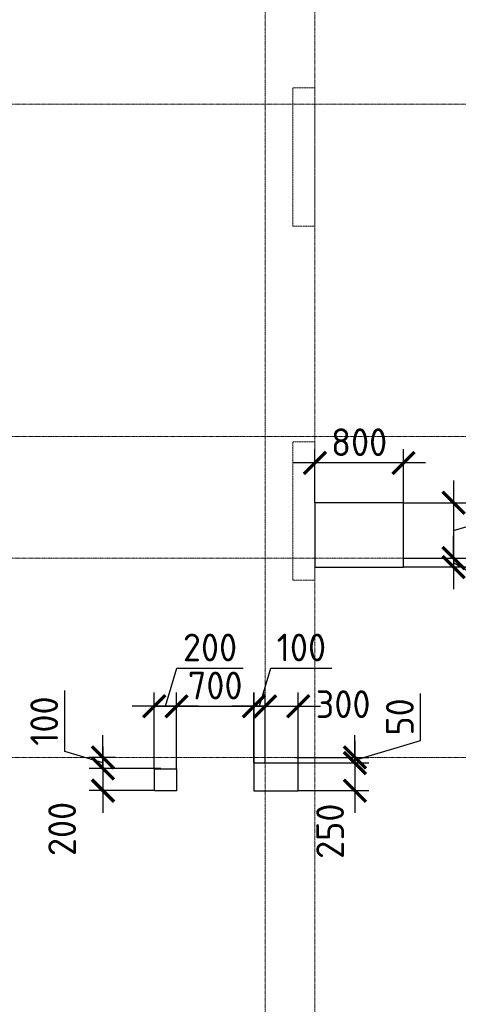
# Model space of a CAD drawing. Header units: millimetres. Extents: x -42044588 to 856694, y -806701 to 941911.
# Tile 95 of 256: x -189834 to -185872, y -333943 to -325048. Entities that reach past the tile are written whole.
import ezdxf

# ---------------------------------------------------------------- set-up
doc = ezdxf.new("R2010")
doc.units = ezdxf.units.MM
for name, pattern in [('______5', [1100, 800, -100, 100, -100]), ('DASHED', [7, 5, -2, 0]), ('осевая', [50.8, 31.75, -6.35, 6.35, -6.35])]:
    doc.linetypes.add(name, pattern=pattern)
doc.layers.add('Колонна_ бетон', color=7, linetype='Continuous', lineweight=50, true_color=0xb4b496)
for name, color, linetype, lineweight in [('Оси', 40, '______5', 18), ('Перекрытие ж_бетон', 1, 'Continuous', 30), ('РАЗМЕРЫ', 1, 'Continuous', 9)]:
    doc.layers.add(name, color=color, linetype=linetype, lineweight=lineweight)
doc.styles.add('GOST-2.304_Type-B', font='GOST_Common.ttf')
doc.dimstyles.new('СПДС', dxfattribs={"dimscale": 100, "dimtxt": 2.5, "dimasz": 2, "dimexe": 1.25, "dimexo": 0, "dimtad": 1, "dimdec": 0, "dimrnd": 5, "dimtxsty": 'GOST-2.304_Type-B', "dimblk": 'ARCHTICK', "dimcen": 2.5, "dimdle": 2, "dimclrd": 1, "dimclre": 1, "dimclrt": 1, "dimadec": 0, "dimazin": 2, "dimtfac": 0.75, "dimtdec": 0, "dimtmove": 1, "dimatfit": 3, "dimfxl": 0, "dimtolj": 1, "dimarcsym": 0})

# ---------------------------------------------------------------- blocks, each defined once
blk = doc.blocks.new('оси блок 2')
at = {"layer": 'Оси', "color": 16, "linetype": 'осевая', "lineweight": 0, "ltscale": 0.25, "transparency": 33554687}
for p, q in [((-77404.7, -323084.4), (-77404.7, -347462.5)), ((-76954.7, -323084.4), (-76954.7, -347468.4)), ((-89822.3, -329401.3), (-37238.5, -329401.3)), ((-89822.3, -332401.3), (-37238.5, -332401.3)), ((-89822.3, -333501.3), (-37238.5, -333501.3)), ((-89822.3, -335301.3), (-37238.5, -335301.3))]:
    blk.add_line(p, q, dxfattribs=at)
blk = doc.blocks.new('подложка стн 1-го этажа')
at = {"layer": 'Колонна_ бетон', "color": 252, "linetype": 'DASHED', "lineweight": 0, "ltscale": 0.5, "true_color": 0x939598, "transparency": 33554687}
for p, q in [((16793.8, 23161.8, -200), (16593.8, 23161.8, -200)), ((16593.8, 23161.8, -200), (16593.8, 23161.8, -200)), ((16593.8, 23161.8, -200), (16593.8, 21911.8, -200)), ((16793.8, 23161.8, -200), (16793.8, 23161.8, -200)), ((16793.8, 21911.8, -200), (16793.8, 23161.8, -200)), ((16593.8, 21911.8, -200), (16793.8, 21911.8, -200)), ((16593.8, 21911.8, -200), (16593.8, 21911.8, -200)), ((16793.8, 21911.8, -200), (16793.8, 21911.8, -200)), ((16793.8, 19961.8, -200), (16593.8, 19961.8, -200)), ((16593.8, 19961.8, -200), (16593.8, 19961.8, -200)), ((16593.8, 18711.8, -200), (16593.8, 19961.8, -200)), ((16793.8, 19961.8, -200), (16793.8, 19961.8, -200)), ((16793.8, 18711.8, -200), (16793.8, 19961.8, -200)), ((16593.8, 18711.8, -200), (16793.8, 18711.8, -200)), ((16593.8, 18711.8, -200), (16593.8, 18711.8, -200)), ((16793.8, 18711.8, -200), (16793.8, 18711.8, -200))]:
    blk.add_line(p, q, dxfattribs=at)
blk = doc.blocks.new('_ArchTick')
at = {"color": 0, "linetype": 'ByBlock', "const_width": 0.15}
blk.add_lwpolyline([(-0.5, -0.5), (0.5, 0.5)], dxfattribs=at)
blk = doc.blocks.new('*D3566')
at = {"layer": 'DEFPOINTS', "color": 0, "transparency": 16777216}
for p in [(-187718.7, -331250.6), (-187718.7, -331762.7), (-188418.2, -331812.6)]:
    blk.add_point(p, dxfattribs=at)
at = {"layer": 'РАЗМЕРЫ', "color": 1, "lineweight": -2, "transparency": 16777216}
for p, q in [((-188418.2, -331812.6), (-188418.2, -331125.6)), ((-187718.7, -331762.7), (-187718.7, -331125.6)), ((-188618.2, -331250.6), (-187518.7, -331250.6))]:
    blk.add_line(p, q, dxfattribs=at)
at = {"layer": 'РАЗМЕРЫ', "color": 1, "lineweight": -2, "transparency": 16777216, "xscale": 200, "yscale": 200, "zscale": 200, "rotation": 180}
blk.add_blockref('_ArchTick', (-188418.2, -331250.6), dxfattribs=at)
at = {"layer": 'РАЗМЕРЫ', "color": 1, "lineweight": -2, "transparency": 16777216, "xscale": 200, "yscale": 200, "zscale": 200}
blk.add_blockref('_ArchTick', (-187718.7, -331250.6), dxfattribs=at)
at = {"layer": 'РАЗМЕРЫ', "color": 1, "lineweight": 0, "transparency": 16777216, "insert": (-188068.4, -331063.1), "char_height": 250, "attachment_point": 5, "style": 'GOST-2.304_Type-B'}
blk.add_mtext('\\A1;700', dxfattribs=at)
blk = doc.blocks.new('*D3567')
at = {"layer": 'DEFPOINTS', "color": 0, "transparency": 16777216}
for p in [(-188618.2, -331250.6), (-188618.2, -331812.6), (-188418.2, -331812.6)]:
    blk.add_point(p, dxfattribs=at)
at = {"layer": 'РАЗМЕРЫ', "color": 1, "lineweight": -2, "transparency": 16777216}
for p, q in [((-188518.2, -331250.6), (-188415.1, -330906.8)), ((-188415.1, -330906.8), (-187815.1, -330906.8)), ((-188618.2, -331812.6), (-188618.2, -331125.6)), ((-188418.2, -331812.6), (-188418.2, -331125.6)), ((-188218.2, -331250.6), (-188818.2, -331250.6))]:
    blk.add_line(p, q, dxfattribs=at)
at = {"layer": 'РАЗМЕРЫ', "color": 1, "lineweight": -2, "transparency": 16777216, "xscale": 200, "yscale": 200, "zscale": 200, "rotation": 180}
blk.add_blockref('_ArchTick', (-188618.2, -331250.6), dxfattribs=at)
at = {"layer": 'РАЗМЕРЫ', "color": 1, "lineweight": -2, "transparency": 16777216, "xscale": 200, "yscale": 200, "zscale": 200}
blk.add_blockref('_ArchTick', (-188418.2, -331250.6), dxfattribs=at)
at = {"layer": 'РАЗМЕРЫ', "color": 1, "lineweight": 0, "transparency": 16777216, "insert": (-188115.1, -330719.3), "char_height": 250, "attachment_point": 5, "style": 'GOST-2.304_Type-B'}
blk.add_mtext('\\A1;200', dxfattribs=at)
blk = doc.blocks.new('*D3568')
at = {"layer": 'DEFPOINTS', "color": 0, "transparency": 16777216}
for p in [(-188560.5, -331812.6), (-189081.8, -332012.6), (-188618.2, -332012.6)]:
    blk.add_point(p, dxfattribs=at)
at = {"layer": 'РАЗМЕРЫ', "color": 1, "lineweight": -2, "transparency": 16777216}
for p, q in [((-189081.8, -331612.6), (-189081.8, -332212.6)), ((-188560.5, -331812.6), (-189206.8, -331812.6)), ((-188618.2, -332012.6), (-189206.8, -332012.6))]:
    blk.add_line(p, q, dxfattribs=at)
at = {"layer": 'РАЗМЕРЫ', "color": 1, "lineweight": -2, "transparency": 16777216, "xscale": 200, "yscale": 200, "zscale": 200}
for p, rotation in [((-189081.8, -331812.6), 90), ((-189081.8, -332012.6), 270)]:
    blk.add_blockref('_ArchTick', p, dxfattribs=dict(at, rotation=rotation))
at = {"layer": 'РАЗМЕРЫ', "color": 1, "lineweight": 0, "transparency": 16777216, "insert": (-189450.9, -332358.8), "char_height": 250, "attachment_point": 5, "rotation": 90, "style": 'GOST-2.304_Type-B'}
blk.add_mtext('\\A1;200', dxfattribs=at)
blk = doc.blocks.new('*D3728')
at = {"layer": 'DEFPOINTS', "color": 0, "transparency": 16777216}
for p in [(-189081.8, -331712.1), (-188971, -331712.1), (-188560.5, -331812.6)]:
    blk.add_point(p, dxfattribs=at)
at = {"layer": 'РАЗМЕРЫ', "color": 1, "lineweight": -2, "transparency": 16777216}
for p, q in [((-189425.5, -331659.2), (-189425.5, -331109.2)), ((-189081.8, -331712.1), (-189081.8, -331512.1)), ((-189081.8, -331762.3), (-189425.5, -331659.2)), ((-188971, -331712.1), (-189206.8, -331712.1)), ((-189081.8, -331812.6), (-189081.8, -331712.1)), ((-189081.8, -331812.6), (-189081.8, -331712.1)), ((-188560.5, -331812.6), (-189206.8, -331812.6)), ((-189081.8, -331812.6), (-189081.8, -332012.6))]:
    blk.add_line(p, q, dxfattribs=at)
at = {"layer": 'РАЗМЕРЫ', "color": 1, "lineweight": -2, "transparency": 16777216, "xscale": 200, "yscale": 200, "zscale": 200}
for p, rotation in [((-189081.8, -331712.1), 270), ((-189081.8, -331812.6), 90)]:
    blk.add_blockref('_ArchTick', p, dxfattribs=dict(at, rotation=rotation))
at = {"layer": 'РАЗМЕРЫ', "color": 1, "lineweight": 0, "transparency": 16777216, "insert": (-189613, -331384.2), "char_height": 250, "attachment_point": 5, "rotation": 90, "style": 'GOST-2.304_Type-B'}
blk.add_mtext('\\A1;100', dxfattribs=at)
blk = doc.blocks.new('*D3637')
at = {"layer": 'DEFPOINTS', "color": 0, "transparency": 16777216}
for p in [(-187168, -329052.2), (-187168, -329412.1, 360), (-186367.7, -329412.1)]:
    blk.add_point(p, dxfattribs=at)
at = {"layer": 'РАЗМЕРЫ', "color": 1, "lineweight": -2, "transparency": 16777216}
for p, q in [((-187168, -329412.1), (-187168, -328927.2)), ((-186367.7, -329412.1), (-186367.7, -328927.2)), ((-186167.7, -329052.2), (-187368, -329052.2))]:
    blk.add_line(p, q, dxfattribs=at)
at = {"layer": 'РАЗМЕРЫ', "color": 1, "lineweight": -2, "transparency": 16777216, "xscale": 200, "yscale": 200, "zscale": 200, "rotation": 180}
blk.add_blockref('_ArchTick', (-187168, -329052.2), dxfattribs=at)
at = {"layer": 'РАЗМЕРЫ', "color": 1, "lineweight": -2, "transparency": 16777216, "xscale": 200, "yscale": 200, "zscale": 200}
blk.add_blockref('_ArchTick', (-186367.7, -329052.2), dxfattribs=at)
at = {"layer": 'РАЗМЕРЫ', "color": 1, "lineweight": 0, "transparency": 16777216, "insert": (-186767.9, -328864.7), "char_height": 250, "attachment_point": 5, "style": 'GOST-2.304_Type-B'}
blk.add_mtext('\\A1;800', dxfattribs=at)
blk = doc.blocks.new('*D3746')
at = {"layer": 'DEFPOINTS', "color": 0, "transparency": 16777216}
for p in [(-186367.7, -329412.1), (-186367.7, -329912.1), (-185914.6, -329912.1)]:
    blk.add_point(p, dxfattribs=at)
at = {"layer": 'РАЗМЕРЫ', "color": 1, "lineweight": -2, "transparency": 16777216}
for p, q in [((-185320.9, -329484), (-185320.9, -328884)), ((-185914.6, -329212.1), (-185914.6, -330112.1)), ((-186367.7, -329412.1), (-185789.6, -329412.1)), ((-185914.6, -329662.1), (-185320.9, -329484)), ((-186367.7, -329912.1), (-185789.6, -329912.1))]:
    blk.add_line(p, q, dxfattribs=at)
at = {"layer": 'РАЗМЕРЫ', "color": 1, "lineweight": -2, "transparency": 16777216, "xscale": 200, "yscale": 200, "zscale": 200}
for p, rotation in [((-185914.6, -329412.1), 90), ((-185914.6, -329912.1), 270)]:
    blk.add_blockref('_ArchTick', p, dxfattribs=dict(at, rotation=rotation))
at = {"layer": 'РАЗМЕРЫ', "color": 1, "lineweight": 0, "transparency": 16777216, "insert": (-185508.4, -329184), "char_height": 250, "attachment_point": 5, "rotation": 90, "style": 'GOST-2.304_Type-B'}
blk.add_mtext('\\A1;500', dxfattribs=at)
blk = doc.blocks.new('*D3638')
at = {"layer": 'DEFPOINTS', "color": 0, "transparency": 16777216}
for p in [(-186367.7, -329992.1), (-186285.2, -329912.1), (-185914.6, -329992.1)]:
    blk.add_point(p, dxfattribs=at)
at = {"layer": 'РАЗМЕРЫ', "color": 1, "lineweight": -2, "transparency": 16777216}
for p, q in [((-185914.6, -329912.1), (-185914.6, -329712.1)), ((-186367.7, -329992.1), (-185789.6, -329992.1)), ((-186285.2, -329912.1), (-185789.6, -329912.1)), ((-185914.6, -329912.1), (-185914.6, -329992.1)), ((-185914.6, -329912.1), (-185914.6, -329992.1)), ((-185914.6, -329952.1), (-185483.2, -330207.4)), ((-185914.6, -329992.1), (-185914.6, -330192.1)), ((-185483.2, -330207.4), (-185483.2, -330632.4))]:
    blk.add_line(p, q, dxfattribs=at)
at = {"layer": 'РАЗМЕРЫ', "color": 1, "lineweight": -2, "transparency": 16777216, "xscale": 200, "yscale": 200, "zscale": 200}
for p, rotation in [((-185914.6, -329912.1), 270), ((-185914.6, -329992.1), 90)]:
    blk.add_blockref('_ArchTick', p, dxfattribs=dict(at, rotation=rotation))
at = {"layer": 'РАЗМЕРЫ', "color": 1, "lineweight": 0, "transparency": 16777216, "insert": (-185670.7, -330419.9), "char_height": 250, "attachment_point": 5, "rotation": 90, "style": 'GOST-2.304_Type-B'}
blk.add_mtext('\\A1;80', dxfattribs=at)
blk = doc.blocks.new('*D3639')
at = {"layer": 'DEFPOINTS', "color": 0, "transparency": 16777216}
for p in [(-187717.7, -331250.6), (-187717.7, -331762.6), (-187617.9, -331762.6)]:
    blk.add_point(p, dxfattribs=at)
at = {"layer": 'РАЗМЕРЫ', "color": 1, "lineweight": -2, "transparency": 16777216}
for p, q in [((-187667.8, -331250.6), (-187564.7, -330906.8)), ((-187564.7, -330906.8), (-187014.7, -330906.8)), ((-187717.7, -331762.6), (-187717.7, -331125.6)), ((-187617.9, -331762.6), (-187617.9, -331125.6)), ((-187717.7, -331250.6), (-187917.7, -331250.6)), ((-187617.9, -331250.6), (-187717.7, -331250.6)), ((-187617.9, -331250.6), (-187717.7, -331250.6)), ((-187617.9, -331250.6), (-187417.9, -331250.6))]:
    blk.add_line(p, q, dxfattribs=at)
at = {"layer": 'РАЗМЕРЫ', "color": 1, "lineweight": -2, "transparency": 16777216, "xscale": 200, "yscale": 200, "zscale": 200}
blk.add_blockref('_ArchTick', (-187717.7, -331250.6), dxfattribs=at)
at = {"layer": 'РАЗМЕРЫ', "color": 1, "lineweight": -2, "transparency": 16777216, "xscale": 200, "yscale": 200, "zscale": 200, "rotation": 180}
blk.add_blockref('_ArchTick', (-187617.9, -331250.6), dxfattribs=at)
at = {"layer": 'РАЗМЕРЫ', "color": 1, "lineweight": 0, "transparency": 16777216, "insert": (-187289.7, -330719.3), "char_height": 250, "attachment_point": 5, "style": 'GOST-2.304_Type-B'}
blk.add_mtext('\\A1;100', dxfattribs=at)
blk = doc.blocks.new('*D3640')
at = {"layer": 'DEFPOINTS', "color": 0, "transparency": 16777216}
for p in [(-187317.7, -331250.6), (-187617.9, -331762.6), (-187317.7, -331762.6)]:
    blk.add_point(p, dxfattribs=at)
at = {"layer": 'РАЗМЕРЫ', "color": 1, "lineweight": -2, "transparency": 16777216}
for p, q in [((-187617.9, -331762.6), (-187617.9, -331125.6)), ((-187317.7, -331762.6), (-187317.7, -331125.6)), ((-187817.9, -331250.6), (-187117.7, -331250.6))]:
    blk.add_line(p, q, dxfattribs=at)
at = {"layer": 'РАЗМЕРЫ', "color": 1, "lineweight": -2, "transparency": 16777216, "xscale": 200, "yscale": 200, "zscale": 200, "rotation": 180}
blk.add_blockref('_ArchTick', (-187617.9, -331250.6), dxfattribs=at)
at = {"layer": 'РАЗМЕРЫ', "color": 1, "lineweight": -2, "transparency": 16777216, "xscale": 200, "yscale": 200, "zscale": 200}
blk.add_blockref('_ArchTick', (-187317.7, -331250.6), dxfattribs=at)
at = {"layer": 'РАЗМЕРЫ', "color": 1, "lineweight": 0, "transparency": 16777216, "insert": (-186912.7, -331231.5), "char_height": 250, "attachment_point": 5, "style": 'GOST-2.304_Type-B'}
blk.add_mtext('\\A1;300', dxfattribs=at)
blk = doc.blocks.new('*D3690')
at = {"layer": 'DEFPOINTS', "color": 0, "transparency": 16777216}
for p in [(-187343.5, -331712.1), (-187343.5, -331762.6), (-186806.3, -331712.1)]:
    blk.add_point(p, dxfattribs=at)
at = {"layer": 'РАЗМЕРЫ', "color": 1, "lineweight": -2, "transparency": 16777216}
for p, q in [((-186212.6, -331559.2), (-186212.6, -331134.2)), ((-186806.3, -331712.1), (-186806.3, -331512.1)), ((-186806.3, -331737.3), (-186212.6, -331559.2)), ((-187343.5, -331712.1), (-186681.3, -331712.1)), ((-187343.5, -331762.6), (-186681.3, -331762.6)), ((-186806.3, -331762.6), (-186806.3, -331712.1)), ((-186806.3, -331762.6), (-186806.3, -331712.1)), ((-186806.3, -331762.6), (-186806.3, -331962.6))]:
    blk.add_line(p, q, dxfattribs=at)
at = {"layer": 'РАЗМЕРЫ', "color": 1, "lineweight": -2, "transparency": 16777216, "xscale": 200, "yscale": 200, "zscale": 200}
for p, rotation in [((-186806.3, -331712.1), 270), ((-186806.3, -331762.6), 90)]:
    blk.add_blockref('_ArchTick', p, dxfattribs=dict(at, rotation=rotation))
at = {"layer": 'РАЗМЕРЫ', "color": 1, "lineweight": 0, "transparency": 16777216, "insert": (-186400.1, -331346.7), "char_height": 250, "attachment_point": 5, "rotation": 90, "style": 'GOST-2.304_Type-B'}
blk.add_mtext('\\A1;50', dxfattribs=at)
blk = doc.blocks.new('*D3691')
at = {"layer": 'DEFPOINTS', "color": 0, "transparency": 16777216}
for p in [(-187012.4, -331762.6), (-187317.7, -332012.6), (-186806.3, -332012.6)]:
    blk.add_point(p, dxfattribs=at)
at = {"layer": 'РАЗМЕРЫ', "color": 1, "lineweight": -2, "transparency": 16777216}
for p, q in [((-186806.3, -331562.6), (-186806.3, -332212.6)), ((-187012.4, -331762.6), (-186681.3, -331762.6)), ((-187317.7, -332012.6), (-186681.3, -332012.6))]:
    blk.add_line(p, q, dxfattribs=at)
at = {"layer": 'РАЗМЕРЫ', "color": 1, "lineweight": -2, "transparency": 16777216, "xscale": 200, "yscale": 200, "zscale": 200}
for p, rotation in [((-186806.3, -331762.6), 90), ((-186806.3, -332012.6), 270)]:
    blk.add_blockref('_ArchTick', p, dxfattribs=dict(at, rotation=rotation))
at = {"layer": 'РАЗМЕРЫ', "color": 1, "lineweight": 0, "transparency": 16777216, "insert": (-187030.3, -332379.2), "char_height": 250, "attachment_point": 5, "rotation": 90, "style": 'GOST-2.304_Type-B'}
blk.add_mtext('\\A1;250', dxfattribs=at)
blk = doc.blocks.new('блочина')
at = {"layer": 'Перекрытие ж_бетон', "color": 4}
for points in [[(113163, 59999.6), (113163, 60579.6), (112363, 60579.6), (112363, 59999.6)], [(112213, 57979.2), (112213, 58229.2), (111813, 58229.2), (111813, 57979.2)]]:
    blk.add_lwpolyline(points, close=True, dxfattribs=at)
at = {"layer": 'Перекрытие ж_бетон', "color": 4, "ltscale": 100}
blk.add_lwpolyline([(111113, 58177.2), (111113, 57977.2), (110913, 57977.2), (110913, 58177.2)], close=True, dxfattribs=at)

msp = doc.modelspace()

# ---------------------------------------------------------------- block references
for name, p in [('подложка стн 1-го этажа', (-203961.961, -348823.931, 560)), ('блочина', (-299530.954, -389992.167))]:
    msp.add_blockref(name, p)
at = {"layer": 'РАЗМЕРЫ'}
msp.add_blockref('оси блок 2', (-110213.32, 3589.186), dxfattribs=at)

# ---------------------------------------------------------------- dimensions: what is measured, and where the dimension line sits
at = {"layer": 'РАЗМЕРЫ', "lineweight": 0}
for base, p1, p2, picture, middle in [((-187168.036, -329052.235), (-186367.691, -329412.136), (-187168.036, -329412.136, 360), '*D3637', (-186767.864, -328864.735)), ((-188618.197, -331250.589), (-188418.196, -331812.562), (-188618.197, -331812.562), '*D3567', (-188352.571, -330719.339)), ((-187717.691, -331250.589), (-187617.896, -331762.562), (-187717.691, -331762.562), '*D3639', (-187502.169, -330719.339)), ((-187718.687, -331250.589), (-188418.196, -331812.562), (-187718.687, -331762.659), '*D3566', (-188068.441, -331063.089))]:
    dim = msp.add_linear_dim(base=base, p1=p1, p2=p2, dimstyle='СПДС', override={"dimrnd": 5}, dxfattribs=at)
    dim.commit()
    dim.dimension.update_dxf_attribs({"geometry": picture, "text_midpoint": middle})
for base, p1, p2, picture, middle in [((-185914.615, -329912.136), (-186367.691, -329412.136), (-186367.691, -329912.136), '*D3746', (-185508.365, -329421.511)), ((-189081.782, -331712.136), (-188560.519, -331812.562), (-188971.016, -331712.136), '*D3728', (-189613.032, -331596.724)), ((-186806.314, -331712.136), (-187343.545, -331762.562), (-187343.545, -331712.136), '*D3690', (-186400.064, -331496.724))]:
    dim = msp.add_linear_dim(base=base, p1=p1, p2=p2, angle=90, dimstyle='СПДС', override={"dimrnd": 5}, dxfattribs=at)
    dim.commit()
    dim.dimension.update_dxf_attribs({"geometry": picture, "text_midpoint": middle})
for base, p1, p2, picture, middle in [((-185914.615, -329992.136), (-186285.157, -329912.136), (-186367.691, -329992.136), '*D3638', (-185483.162, -330269.884)), ((-186806.314, -332012.562), (-187012.43, -331762.562), (-187317.691, -332012.562), '*D3691', (-186842.758, -332379.195)), ((-189081.782, -332012.562), (-188560.519, -331812.562), (-188618.196, -332012.562), '*D3568', (-189263.352, -332358.827))]:
    dim = msp.add_linear_dim(base=base, p1=p1, p2=p2, angle=90, dimstyle='СПДС', override={"dimrnd": 5}, dxfattribs=at)
    dim.commit()
    dim.dimension.update_dxf_attribs({"geometry": picture, "text_midpoint": middle, "dimtype": 160})
dim = msp.add_linear_dim(base=(-187317.691, -331250.589), p1=(-187617.896, -331762.562), p2=(-187317.691, -331762.562), dimstyle='СПДС', override={"dimrnd": 5}, dxfattribs=at)
dim.commit()
dim.dimension.update_dxf_attribs({"geometry": '*D3640', "text_midpoint": (-186912.709, -331419.042), "dimtype": 160})

doc.saveas('drawing.dxf')
